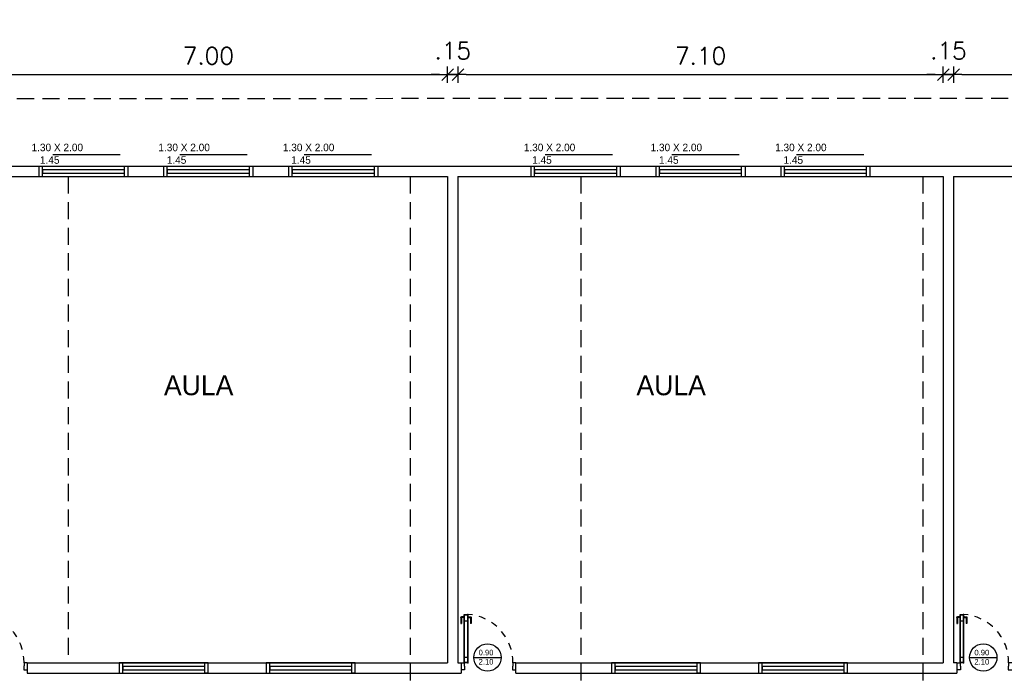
# Model space of a CAD drawing. Header units: millimetres. Extents: x 2426 to 2846, y 395 to 617.
# Tile 21 of 58: x 2460 to 2475, y 489 to 499. Entities that reach past the tile are written whole.
import ezdxf

# ---------------------------------------------------------------- set-up
doc = ezdxf.new("R2010")
doc.units = ezdxf.units.MM
doc.linetypes.add('DASHED2', pattern=[0.375, 0.25, -0.125])
doc.linetypes.add('HIDDEN', pattern=[0.375, 0.25, -0.125])
doc.layers.add('Abertura', color=2, linetype='Continuous')
doc.layers.add('Cotas', color=3, linetype='Continuous')
doc.styles.add('SIMPLEX_8', font='simplex.shx')
doc.dimstyles.new('08', dxfattribs={"dimtxt": 0.25, "dimasz": 0.12, "dimexe": 0, "dimexo": 0, "dimgap": 0.15, "dimtad": 1, "dimzin": 4, "dimdsep": 46, "dimtxsty": 'SIMPLEX_8', "dimblk1": 'D', "dimblk2": 'D', "dimsah": 1, "dimcen": 0.09, "dimse1": 1, "dimse2": 1, "dimclre": 256, "dimclrt": 2, "dimadec": 0, "dimazin": 0, "dimtfac": 1, "dimtmove": 2, "dimatfit": 3, "dimldrblk": 'D', "dimfxl": 1, "dimtolj": 1, "dimtzin": 0, "dimarcsym": 0})

# ---------------------------------------------------------------- blocks, each defined once
blk = doc.blocks.new('puerta70 05')
at = {"color": 1, "linetype": 'Continuous'}
blk.add_line((71.829, 18.746), (71.829, 18.706), dxfattribs=at)
at = {"color": 2, "linetype": 'Continuous'}
for points in [[(71.909, 19.411), (71.954, 19.411), (71.954, 19.406), (72.009, 19.406), (72.009, 19.456)], [(71.909, 19.456), (71.909, 19.411)], [(71.909, 18.701), (71.954, 18.701), (71.954, 18.706), (72.009, 18.706), (72.009, 18.656)], [(71.909, 18.656), (71.909, 18.701)]]:
    blk.add_lwpolyline(points, dxfattribs=at)
at = {"color": 1, "linetype": 'DASHED2', "ltscale": 0.01}
blk.add_lwpolyline([(71.199, 18.751, -0.402216), (71.909, 19.411, -0.402216)], format="xyb", dxfattribs=at)
at = {"color": 2, "linetype": 'Continuous'}
blk.add_lwpolyline([(71.909, 18.701), (71.199, 18.701), (71.199, 18.751), (71.909, 18.751)], close=True, dxfattribs=at)
at = {"color": 1, "linetype": 'Continuous'}
blk.add_lwpolyline([(71.904, 18.706), (71.204, 18.706), (71.204, 18.746), (71.904, 18.746)], close=True, dxfattribs=at)
for points in [[(71.226, 18.751), (71.226, 18.755)], [(71.226, 18.755), (71.251, 18.755)], [(71.232, 18.755), (71.232, 18.791)], [(71.242, 18.801), (71.332, 18.801)], [(71.242, 18.755), (71.242, 18.791)], [(71.242, 18.791), (71.332, 18.791)], [(71.251, 18.755), (71.251, 18.751)], [(71.299, 18.746), (71.299, 18.706)], [(71.332, 18.801), (71.332, 18.791)], [(71.226, 18.701), (71.226, 18.696)], [(71.226, 18.696), (71.251, 18.696)], [(71.232, 18.696), (71.232, 18.661)], [(71.242, 18.696), (71.242, 18.661)], [(71.242, 18.661), (71.332, 18.661)], [(71.242, 18.651), (71.332, 18.651)], [(71.251, 18.696), (71.251, 18.701)], [(71.332, 18.651), (71.332, 18.661)]]:
    blk.add_lwpolyline(points, dxfattribs=at)
for points in [[(71.232, 18.791, -0.414214), (71.242, 18.801, -0.414214)], [(71.242, 18.651, -0.414214), (71.232, 18.661, -0.414214)]]:
    blk.add_lwpolyline(points, format="xyb", dxfattribs=at)
at = {"linetype": 'Continuous'}
for p in [(71.199, 18.751), (71.904, 18.746), (71.904, 18.746)]:
    blk.add_point(p, dxfattribs=at)
at = {"color": 2, "linetype": 'Continuous'}
blk.add_point((71.909, 18.751), dxfattribs=at)
blk = doc.blocks.new('D')
for p, q in [((-1, 0), (1, 0)), ((0, -1), (0, 1))]:
    blk.add_line(p, q)
at = {"color": 4}
blk.add_line((-0.71, -0.71), (0.71, 0.71), dxfattribs=at)
blk = doc.blocks.new('*D388')
at = {"layer": 'Cotas', "color": 0, "lineweight": -2, "transparency": 16777216}
blk.add_line((2459.867, 498.216), (2466.627, 498.216), dxfattribs=at)
at = {"layer": 'Defpoints', "color": 0, "transparency": 16777216}
for p in [(2466.747, 498.216), (2459.747, 496.726), (2466.747, 496.726)]:
    blk.add_point(p, dxfattribs=at)
at = {"layer": 'Cotas', "color": 0, "lineweight": -2, "transparency": 16777216, "xscale": 0.12, "yscale": 0.12, "zscale": 0.12, "rotation": 180}
blk.add_blockref('D', (2459.747, 498.216), dxfattribs=at)
at = {"layer": 'Cotas', "color": 0, "lineweight": -2, "transparency": 16777216, "xscale": 0.12, "yscale": 0.12, "zscale": 0.12}
blk.add_blockref('D', (2466.747, 498.216), dxfattribs=at)
at = {"layer": 'Cotas', "color": 2, "transparency": 16777216, "insert": (2463.247, 498.491), "char_height": 0.25, "attachment_point": 5, "style": 'SIMPLEX_8'}
blk.add_mtext('\\A1;7.00', dxfattribs=at)
blk = doc.blocks.new('*D389')
at = {"layer": 'Cotas', "color": 0, "lineweight": -2, "transparency": 16777216}
for p, q in [((2466.627, 498.216), (2466.507, 498.216)), ((2466.747, 498.216), (2466.897, 498.216)), ((2467.017, 498.216), (2467.137, 498.216))]:
    blk.add_line(p, q, dxfattribs=at)
at = {"layer": 'Defpoints', "color": 0, "transparency": 16777216}
for p in [(2466.897, 498.216), (2466.747, 496.726), (2466.897, 496.726)]:
    blk.add_point(p, dxfattribs=at)
at = {"layer": 'Cotas', "color": 0, "lineweight": -2, "transparency": 16777216, "xscale": 0.12, "yscale": 0.12, "zscale": 0.12}
blk.add_blockref('D', (2466.747, 498.216), dxfattribs=at)
at = {"layer": 'Cotas', "color": 0, "lineweight": -2, "transparency": 16777216, "xscale": 0.12, "yscale": 0.12, "zscale": 0.12, "rotation": 180}
blk.add_blockref('D', (2466.897, 498.216), dxfattribs=at)
at = {"layer": 'Cotas', "color": 2, "transparency": 16777216, "insert": (2466.822, 498.566), "char_height": 0.25, "attachment_point": 5, "style": 'SIMPLEX_8'}
blk.add_mtext('\\A1;.15', dxfattribs=at)
blk = doc.blocks.new('*D390')
at = {"layer": 'Cotas', "color": 0, "lineweight": -2, "transparency": 16777216}
blk.add_line((2467.017, 498.216), (2473.877, 498.216), dxfattribs=at)
at = {"layer": 'Defpoints', "color": 0, "transparency": 16777216}
for p in [(2473.997, 498.216), (2466.897, 496.726), (2473.997, 496.726)]:
    blk.add_point(p, dxfattribs=at)
at = {"layer": 'Cotas', "color": 0, "lineweight": -2, "transparency": 16777216, "xscale": 0.12, "yscale": 0.12, "zscale": 0.12, "rotation": 180}
blk.add_blockref('D', (2466.897, 498.216), dxfattribs=at)
at = {"layer": 'Cotas', "color": 0, "lineweight": -2, "transparency": 16777216, "xscale": 0.12, "yscale": 0.12, "zscale": 0.12}
blk.add_blockref('D', (2473.997, 498.216), dxfattribs=at)
at = {"layer": 'Cotas', "color": 2, "transparency": 16777216, "insert": (2470.447, 498.491), "char_height": 0.25, "attachment_point": 5, "style": 'SIMPLEX_8'}
blk.add_mtext('\\A1;7.10', dxfattribs=at)
blk = doc.blocks.new('*D391')
at = {"layer": 'Cotas', "color": 0, "lineweight": -2, "transparency": 16777216}
for p, q in [((2473.877, 498.216), (2473.757, 498.216)), ((2473.997, 498.216), (2474.147, 498.216)), ((2474.267, 498.216), (2474.387, 498.216))]:
    blk.add_line(p, q, dxfattribs=at)
at = {"layer": 'Defpoints', "color": 0, "transparency": 16777216}
for p in [(2474.147, 498.216), (2473.997, 496.726), (2474.147, 496.726)]:
    blk.add_point(p, dxfattribs=at)
at = {"layer": 'Cotas', "color": 0, "lineweight": -2, "transparency": 16777216, "xscale": 0.12, "yscale": 0.12, "zscale": 0.12}
blk.add_blockref('D', (2473.997, 498.216), dxfattribs=at)
at = {"layer": 'Cotas', "color": 0, "lineweight": -2, "transparency": 16777216, "xscale": 0.12, "yscale": 0.12, "zscale": 0.12, "rotation": 180}
blk.add_blockref('D', (2474.147, 498.216), dxfattribs=at)
at = {"layer": 'Cotas', "color": 2, "transparency": 16777216, "insert": (2474.072, 498.566), "char_height": 0.25, "attachment_point": 5, "style": 'SIMPLEX_8'}
blk.add_mtext('\\A1;.15', dxfattribs=at)
blk = doc.blocks.new('*D392')
at = {"layer": 'Cotas', "color": 0, "lineweight": -2, "transparency": 16777216}
blk.add_line((2474.267, 498.216), (2477.527, 498.216), dxfattribs=at)
at = {"layer": 'Defpoints', "color": 0, "transparency": 16777216}
for p in [(2477.647, 498.216), (2474.147, 496.726), (2477.647, 496.726)]:
    blk.add_point(p, dxfattribs=at)
at = {"layer": 'Cotas', "color": 0, "lineweight": -2, "transparency": 16777216, "xscale": 0.12, "yscale": 0.12, "zscale": 0.12, "rotation": 180}
blk.add_blockref('D', (2474.147, 498.216), dxfattribs=at)
at = {"layer": 'Cotas', "color": 0, "lineweight": -2, "transparency": 16777216, "xscale": 0.12, "yscale": 0.12, "zscale": 0.12}
blk.add_blockref('D', (2477.647, 498.216), dxfattribs=at)
at = {"layer": 'Cotas', "color": 2, "transparency": 16777216, "insert": (2475.897, 498.491), "char_height": 0.25, "attachment_point": 5, "style": 'SIMPLEX_8'}
blk.add_mtext('\\A1;3.50', dxfattribs=at)
blk = doc.blocks.new('*D373')
at = {"layer": 'Cotas', "color": 0, "lineweight": -2, "transparency": 16777216}
blk.add_line((2431.317, 500.864), (2481.327, 500.864), dxfattribs=at)
at = {"layer": 'Defpoints', "color": 0, "transparency": 16777216}
for p in [(2481.447, 500.864), (2431.197, 496.726), (2481.447, 496.727)]:
    blk.add_point(p, dxfattribs=at)
at = {"layer": 'Cotas', "color": 0, "lineweight": -2, "transparency": 16777216, "xscale": 0.12, "yscale": 0.12, "zscale": 0.12, "rotation": 180}
blk.add_blockref('D', (2431.197, 500.864), dxfattribs=at)
at = {"layer": 'Cotas', "color": 0, "lineweight": -2, "transparency": 16777216, "xscale": 0.12, "yscale": 0.12, "zscale": 0.12}
blk.add_blockref('D', (2481.447, 500.864), dxfattribs=at)
at = {"layer": 'Cotas', "color": 2, "transparency": 16777216, "insert": (2456.322, 501.139), "char_height": 0.25, "attachment_point": 5, "style": 'SIMPLEX_8'}
blk.add_mtext('\\A1;50.25', dxfattribs=at)

msp = doc.modelspace()

# ---------------------------------------------------------------- linework, layer by layer
at = {"color": 1}
for p, q in [((2460.973, 497.047), (2461.957, 497.047)), ((2462.828, 497.047), (2463.813, 497.047)), ((2464.649, 497.047), (2465.634, 497.047)), ((2468.173, 497.047), (2469.157, 497.047)), ((2470.028, 497.047), (2471.013, 497.047)), ((2471.849, 497.047), (2472.834, 497.047))]:
    msp.add_line(p, q, dxfattribs=at)
at = {"color": 6}
for p, q in [((2438.147, 496.876), (2481.447, 496.876)), ((2459.747, 496.726), (2466.747, 496.726)), ((2466.747, 496.726), (2466.745, 489.606)), ((2466.897, 496.726), (2466.895, 489.606)), ((2466.897, 496.726), (2473.997, 496.726)), ((2473.997, 496.726), (2473.997, 489.606)), ((2474.147, 496.726), (2477.647, 496.726)), ((2474.147, 496.726), (2474.147, 489.606)), ((2460.595, 489.607), (2460.595, 489.456)), ((2460.595, 489.606), (2466.745, 489.606)), ((2466.895, 489.606), (2466.945, 489.606)), ((2466.895, 489.606), (2466.945, 489.606)), ((2466.945, 489.606), (2466.945, 489.456)), ((2467.745, 489.456), (2467.745, 489.606)), ((2467.745, 489.606), (2473.997, 489.606)), ((2474.197, 489.606), (2474.147, 489.606)), ((2460.595, 489.456), (2466.945, 489.456)), ((2467.745, 489.456), (2474.197, 489.456))]:
    msp.add_line(p, q, dxfattribs=at)
at = {"color": 2}
for p, q in [((2460.77, 496.726), (2460.77, 496.876)), ((2460.77, 496.876), (2462.07, 496.876)), ((2460.82, 496.724), (2460.82, 496.874)), ((2462.02, 496.724), (2462.02, 496.874)), ((2462.07, 496.876), (2462.07, 496.726)), ((2462.597, 496.726), (2462.597, 496.876)), ((2462.597, 496.876), (2463.897, 496.876)), ((2462.647, 496.724), (2462.647, 496.874)), ((2463.847, 496.724), (2463.847, 496.874)), ((2463.897, 496.876), (2463.897, 496.726)), ((2464.425, 496.726), (2464.425, 496.876)), ((2464.425, 496.876), (2465.725, 496.876)), ((2464.475, 496.724), (2464.475, 496.874)), ((2465.675, 496.724), (2465.675, 496.874)), ((2465.725, 496.876), (2465.725, 496.726)), ((2467.97, 496.726), (2467.97, 496.876)), ((2467.97, 496.876), (2469.27, 496.876)), ((2468.02, 496.724), (2468.02, 496.874)), ((2469.22, 496.724), (2469.22, 496.874)), ((2469.27, 496.876), (2469.27, 496.726)), ((2469.797, 496.726), (2469.797, 496.876)), ((2469.797, 496.876), (2471.097, 496.876)), ((2469.847, 496.724), (2469.847, 496.874)), ((2471.047, 496.724), (2471.047, 496.874)), ((2471.097, 496.876), (2471.097, 496.726)), ((2471.625, 496.726), (2471.625, 496.876)), ((2471.625, 496.876), (2472.925, 496.876)), ((2471.675, 496.724), (2471.675, 496.874)), ((2472.875, 496.724), (2472.875, 496.874)), ((2472.925, 496.876), (2472.925, 496.726)), ((2460.77, 496.726), (2462.07, 496.726)), ((2462.597, 496.726), (2463.897, 496.726)), ((2464.425, 496.726), (2465.725, 496.726)), ((2467.97, 496.726), (2469.27, 496.726)), ((2469.797, 496.726), (2471.097, 496.726)), ((2471.625, 496.726), (2472.925, 496.726)), ((2461.945, 489.606), (2461.945, 489.456)), ((2461.995, 489.456), (2461.995, 489.606)), ((2463.195, 489.456), (2463.195, 489.606)), ((2463.245, 489.456), (2463.245, 489.606)), ((2464.095, 489.606), (2464.095, 489.456)), ((2464.145, 489.456), (2464.145, 489.606)), ((2465.345, 489.456), (2465.345, 489.606)), ((2465.395, 489.456), (2465.395, 489.606)), ((2469.146, 489.606), (2469.146, 489.456)), ((2469.196, 489.456), (2469.196, 489.606)), ((2470.396, 489.456), (2470.396, 489.606)), ((2470.446, 489.456), (2470.446, 489.606)), ((2471.296, 489.606), (2471.296, 489.456)), ((2471.346, 489.456), (2471.346, 489.606)), ((2472.546, 489.456), (2472.546, 489.606)), ((2472.596, 489.456), (2472.596, 489.606)), ((2461.945, 489.456), (2463.245, 489.456)), ((2463.245, 489.456), (2463.195, 489.456)), ((2464.095, 489.456), (2465.395, 489.456)), ((2465.395, 489.456), (2465.345, 489.456)), ((2469.146, 489.456), (2470.446, 489.456)), ((2470.446, 489.456), (2470.396, 489.456)), ((2471.296, 489.456), (2472.596, 489.456)), ((2472.596, 489.456), (2472.546, 489.456))]:
    msp.add_line(p, q, dxfattribs=at)
at = {"color": 1}
for points in [[(2460.82, 496.774), (2462.02, 496.774), (2462.02, 496.824), (2460.82, 496.824)], [(2462.647, 496.774), (2463.847, 496.774), (2463.847, 496.824), (2462.647, 496.824)], [(2464.475, 496.774), (2465.675, 496.774), (2465.675, 496.824), (2464.475, 496.824)], [(2468.02, 496.774), (2469.22, 496.774), (2469.22, 496.824), (2468.02, 496.824)], [(2469.847, 496.774), (2471.047, 496.774), (2471.047, 496.824), (2469.847, 496.824)], [(2471.675, 496.774), (2472.875, 496.774), (2472.875, 496.824), (2471.675, 496.824)], [(2461.995, 489.506), (2463.195, 489.506), (2463.195, 489.556), (2461.995, 489.556)], [(2464.145, 489.506), (2465.345, 489.506), (2465.345, 489.556), (2464.145, 489.556)], [(2469.196, 489.506), (2470.396, 489.506), (2470.396, 489.556), (2469.196, 489.556)], [(2471.346, 489.506), (2472.546, 489.506), (2472.546, 489.556), (2471.346, 489.556)]]:
    msp.add_lwpolyline(points, close=True, dxfattribs=at)
at = {"color": 2}
for points in [[(2461.945, 489.456), (2463.245, 489.456), (2463.245, 489.606), (2461.945, 489.606)], [(2464.095, 489.456), (2465.395, 489.456), (2465.395, 489.606), (2464.095, 489.606)], [(2469.146, 489.456), (2470.446, 489.456), (2470.446, 489.606), (2469.146, 489.606)], [(2471.296, 489.456), (2472.596, 489.456), (2472.596, 489.606), (2471.296, 489.606)]]:
    msp.add_lwpolyline(points, close=True, dxfattribs=at)
at = {"layer": 'Cotas', "color": 1, "linetype": 'DASHED2'}
for p, q in [((2461.197, 496.726), (2461.197, 489.606)), ((2466.197, 496.726), (2466.197, 486.819)), ((2468.697, 496.726), (2468.697, 486.82)), ((2473.697, 496.726), (2473.697, 486.823))]:
    msp.add_line(p, q, dxfattribs=at)
at = {"layer": 'Cotas', "color": 1}
for p, q in [((2467.13, 489.687), (2467.53, 489.687)), ((2474.382, 489.687), (2474.782, 489.687))]:
    msp.add_line(p, q, dxfattribs=at)
at = {"layer": 'Cotas', "color": 6}
msp.add_line((2474.197, 489.606), (2474.197, 489.456), dxfattribs=at)
at = {"layer": 'Cotas', "color": 2, "linetype": 'HIDDEN'}
msp.add_lwpolyline([(2431.197, 497.853), (2481.447, 497.876), (2481.447, 486.826), (2431.197, 486.803)], close=True, dxfattribs=at)
at = {"layer": 'Cotas', "color": 2}
for centre in [(2467.33, 489.687), (2474.582, 489.687)]:
    msp.add_circle(centre, 0.2, dxfattribs=at)

# ---------------------------------------------------------------- block references
at = {"layer": 'Abertura', "color": 2, "rotation": 270}
for p in [(2441.14, 561.516), (2448.29, 561.515), (2455.542, 561.515)]:
    msp.add_blockref('puerta70 05', p, dxfattribs=at)

# ---------------------------------------------------------------- texts
for s, width, insert, char_height, attachment_point in [('\\A1;{\\fZurich Cn BT|b0|i0|c0|p34;\\C2;     1.30 X 2.00\\P        1.45}', 1.99287, (2460.456, 497.205), 0.11019, 1), ('\\A1;{\\fZurich Cn BT|b0|i0|c0|p34;\\C2;     1.30 X 2.00\\P        1.45}', 1.99287, (2462.311, 497.205), 0.11019, 1), ('\\A1;{\\fZurich Cn BT|b0|i0|c0|p34;\\C2;     1.30 X 2.00\\P        1.45}', 1.99287, (2464.132, 497.205), 0.11019, 1), ('\\A1;{\\fZurich Cn BT|b0|i0|c0|p34;\\C2;     1.30 X 2.00\\P        1.45}', 1.99287, (2467.656, 497.205), 0.11019, 1), ('\\A1;{\\fZurich Cn BT|b0|i0|c0|p34;\\C2;     1.30 X 2.00\\P        1.45}', 1.99287, (2469.511, 497.205), 0.11019, 1), ('\\A1;{\\fZurich Cn BT|b0|i0|c0|p34;\\C2;     1.30 X 2.00\\P        1.45}', 1.99287, (2471.332, 497.205), 0.11019, 1), ('\\A1;{\\fZurich Cn BT|b0|i0|c0|p34;\\C2;AULA}', 1.56208, (2462.598, 493.52), 0.29056, 7), ('\\A1;{\\fZurich Cn BT|b0|i0|c0|p34;\\C2;AULA}', 1.70423, (2469.509, 493.52), 0.29056, 7), ('\\A1;{\\fZurich Cn BT|b0|i0|c0|p34;\\C2;0.90\\P2.10}', 0.42722, (2467.2, 489.799), 0.08091, 1), ('\\A1;{\\fZurich Cn BT|b0|i0|c0|p34;\\C2;0.90\\P2.10}', 0.42722, (2474.452, 489.799), 0.08091, 1)]:
    msp.add_mtext_dynamic_manual_height_columns(s, width=width, gutter_width=1, heights=[0], dxfattribs=dict(insert=insert, char_height=char_height, attachment_point=attachment_point))

# ---------------------------------------------------------------- dimensions: what is measured, and where the dimension line sits
at = {"layer": 'Cotas', "color": 1}
for base, p1, p2, picture, middle in [((2481.447, 500.864), (2431.197, 496.726), (2481.447, 496.727), '*D373', (2456.322, 501.139)), ((2466.747, 498.216), (2459.747, 496.726), (2466.747, 496.726), '*D388', (2463.247, 498.491)), ((2466.897, 498.216), (2466.747, 496.726), (2466.897, 496.726), '*D389', (2466.822, 498.566)), ((2473.997, 498.216), (2466.897, 496.726), (2473.997, 496.726), '*D390', (2470.447, 498.491)), ((2474.147, 498.216), (2473.997, 496.726), (2474.147, 496.726), '*D391', (2474.072, 498.566)), ((2477.647, 498.216), (2474.147, 496.726), (2477.647, 496.726), '*D392', (2475.897, 498.491))]:
    dim = msp.add_linear_dim(base=base, p1=p1, p2=p2, dimstyle='08', dxfattribs=at)
    dim.commit()
    dim.dimension.update_dxf_attribs({"geometry": picture, "text_midpoint": middle})

doc.saveas('drawing.dxf')
